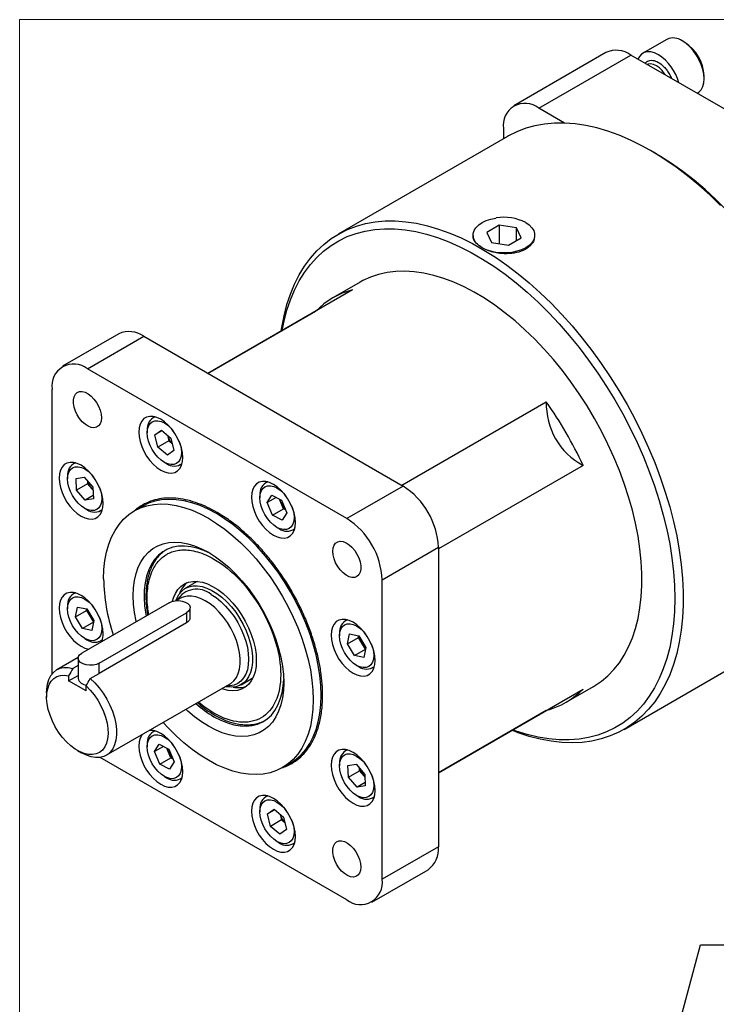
# Model space of a CAD drawing. Header units: millimetres. Extents: x 0 to 559, y 0 to 432.
# Tile 3 of 32: x 0 to 90, y 305 to 432. Entities that reach past the tile are written whole.
import ezdxf

# ---------------------------------------------------------------- set-up
doc = ezdxf.new("R2010")
doc.units = ezdxf.units.MM
doc.header["$LTSCALE"] = 2
doc.linetypes.add('SLD-Solid', pattern=[0])
doc.layers.add('SLD-0', color=7, linetype='SLD-Solid', lineweight=25)
doc.styles.add('SLDTEXTSTYLE0', font='GOTHIC.TTF', dxfattribs={"width": 0.913})
doc.dimstyles.new('SLDDIMSTYLE5', dxfattribs={"dimtxt": 6.35, "dimasz": 7.62, "dimexe": 0, "dimexo": 0.0625, "dimgap": 1.5875, "dimtad": 0, "dimtih": 1, "dimtoh": 1, "dimdec": 1, "dimrnd": 1e-09, "dimzin": 12, "dimdsep": 46, "dimtxsty": 'SLDTEXTSTYLE0', "dimsah": 1, "dimcen": 0, "dimadec": 0, "dimazin": 3, "dimtfac": 1, "dimtdec": 1, "dimtofl": 0, "dimtmove": 0, "dimatfit": 3, "dimfxl": 0, "dimfrac": 2, "dimtolj": 1, "dimtzin": 12, "dimarcsym": 0})

# ---------------------------------------------------------------- blocks, each defined once
blk = doc.blocks.new('Block2')
at = {"color": 7, "linetype": 'SLD-Solid', "lineweight": 18}
for p in [(558.8, 431.81), (0, 0.01)]:
    blk.add_line(p, (0, 431.81), dxfattribs=at)
blk = doc.blocks.new('_D_13')
at = {"layer": 'SLD-0'}
for p, q in [((106.58, 322.05), (104.64, 322.05)), ((104.64, 322.05), (104.64, 311.97)), ((123, 322.05), (124.94, 322.05)), ((124.94, 322.05), (124.94, 311.97)), ((78.23, 278.27), (87.5, 312.9)), ((87.5, 312.9), (98.62, 312.9)), ((104.64, 311.97), (106.58, 311.97)), ((124.94, 311.97), (123, 311.97))]:
    blk.add_line(p, q, dxfattribs=at)
blk.add_solid([(78.23, 278.27), (81.67, 285.24), (78.73, 286.03)], dxfattribs=at)
at = {"layer": 'SLD-0', "char_height": 6.35, "attachment_point": 1, "style": 'SLDTEXTSTYLE0'}
for s, insert in [('%%c', (101.79, 331.45)), ('66.7', (111.37, 331.45)), ('2.62', (106.58, 320.08)), ('B.C.', (106.58, 308.71))]:
    blk.add_mtext(s, dxfattribs=dict(at, insert=insert))

msp = doc.modelspace()

# ---------------------------------------------------------------- linework, layer by layer
for p, q in [((83.1755, 429.2713), (80.1042, 427.4983)), ((85.5014, 428.8775), (85.1602, 429.0745)), ((75.3388, 427.5816), (63.5028, 420.7488)), ((66.7157, 420.4307), (78.5516, 427.2634)), ((111.8863, 408.0197), (78.5516, 427.2634)), ((87.966, 424.2141), (87.966, 424.6081)), ((87.0627, 422.3501), (87.1439, 422.397)), ((70.0313, 418.5166), (66.7157, 420.4307)), ((62.1716, 417.8066), (62.1716, 416.4935)), ((62.712, 416.8054), (40.9367, 404.2348)), ((81.624, 414.6729), (81.0853, 414.984)), ((61.651, 405.3872), (60.0333, 404.4533)), ((63.8607, 405.0453), (61.651, 405.3872)), ((61.651, 405.3872), (61.651, 403.019)), ((64.4528, 403.7697), (63.8607, 405.0453)), ((63.8607, 403.4279), (63.8607, 405.0453)), ((58.281, 404.0833), (58.2828, 403.9978)), ((60.0333, 404.4533), (60.6254, 403.1777)), ((62.8352, 402.8358), (64.4528, 403.7697)), ((66.2033, 403.9935), (66.2052, 404.0833)), ((60.6254, 403.1777), (62.8352, 402.8358)), ((43.7694, 398.0834), (40.2382, 396.0448)), ((42.7799, 397.0823), (24.1955, 386.3538)), ((24.1962, 386.3533), (38.0666, 394.3605)), ((12.728, 391.4372), (5.4972, 387.2629)), ((8.71, 386.9447), (15.9409, 391.119)), ((15.9409, 391.119), (32.6082, 381.4972)), ((42.0447, 367.701), (8.71, 386.9447)), ((4.166, 347.7374), (4.166, 384.3207)), ((49.1069, 371.9727), (67.6914, 382.7013)), ((32.6082, 381.4972), (49.2756, 371.8753)), ((17.3573, 380.7774), (17.1315, 380.6471)), ((16.4065, 379.0446), (16.4065, 378.718)), ((17.3727, 378.4644), (18.2138, 379.0526)), ((18.287, 378.9922), (17.3727, 378.4644)), ((17.7575, 376.8644), (17.3727, 378.4644)), ((18.2138, 379.0526), (19.4395, 378.0408)), ((18.9974, 378.4058), (19.1717, 377.6808)), ((19.1717, 377.6808), (17.7575, 376.8644)), ((19.6138, 377.3158), (19.1717, 377.6808)), ((19.4395, 378.0408), (19.8242, 376.4408)), ((18.9832, 375.8526), (17.7575, 376.8644)), ((19.8242, 376.4408), (18.9832, 375.8526)), ((7.1206, 374.866), (6.8947, 374.7356)), ((18.5981, 374.9215), (18.8809, 374.7582)), ((20.6312, 374.5847), (20.8571, 374.7151)), ((72.4047, 374.5375), (53.8196, 363.8085)), ((6.1697, 373.1331), (6.1697, 372.8065)), ((7.2459, 372.8454), (8.2989, 373.0233)), ((7.3087, 371.3632), (7.2459, 372.8454)), ((8.7229, 372.1796), (7.3087, 371.3632)), ((8.2989, 373.0233), (9.4147, 371.719)), ((8.7074, 372.5458), (8.7229, 372.1796)), ((8.7229, 372.1796), (9.2808, 371.5275)), ((31.8343, 372.4201), (31.6085, 372.2897)), ((8.4245, 370.0589), (7.3087, 371.3632)), ((9.2808, 371.5275), (9.4302, 371.3528)), ((9.4147, 371.719), (9.4775, 370.2368)), ((49.2756, 371.8753), (42.0447, 367.701)), ((9.4597, 370.6565), (8.4245, 370.0589)), ((9.4775, 370.2368), (8.4245, 370.0589)), ((30.8835, 370.6872), (30.8835, 370.3606)), ((31.8233, 369.7456), (32.395, 370.704)), ((32.968, 370.4064), (31.8233, 369.7456)), ((32.5038, 368.1368), (31.8233, 369.7456)), ((32.395, 370.704), (33.6472, 370.0537)), ((33.5778, 369.7576), (33.3977, 370.1832)), ((33.918, 368.9532), (33.5778, 369.7576)), ((33.6472, 370.0537), (34.3276, 368.4449)), ((8.3614, 369.01), (8.6441, 368.8467)), ((10.3944, 368.6732), (10.6203, 368.8036)), ((15.7633, 369.2752), (14.7396, 368.6842)), ((15.8149, 369.3046), (15.7633, 369.2752)), ((32.5038, 368.1368), (33.918, 368.9532)), ((34.3276, 368.4449), (33.7559, 367.4864)), ((34.1674, 368.8236), (33.918, 368.9532)), ((33.7559, 367.4864), (32.5038, 368.1368)), ((33.0751, 366.5641), (33.3579, 366.4008)), ((35.1082, 366.2273), (35.334, 366.3577)), ((18.8276, 363.6877), (18.7551, 363.6394)), ((46.5887, 359.8306), (53.8196, 364.0048)), ((53.8196, 364.0048), (53.8196, 344.758)), ((22.8301, 359.6141), (21.302, 358.732)), ((46.5887, 321.3369), (46.5887, 359.8306)), ((7.1206, 358.1485), (6.8947, 358.0181)), ((19.203, 356.8862), (7.9777, 350.4059)), ((20.6899, 357.4549), (20.1612, 357.1497)), ((6.1697, 356.4156), (6.1697, 356.089)), ((7.1685, 355.0682), (7.4319, 356.3315)), ((7.1685, 355.0682), (8.5827, 355.8846)), ((7.4319, 356.3315), (8.6251, 356.087)), ((8.5827, 355.8846), (8.6249, 356.087)), ((8.5827, 355.8846), (9.0476, 355.1306)), ((8.6251, 356.087), (9.5549, 354.5791)), ((10.2228, 349.1099), (21.4481, 355.5901)), ((21.4481, 355.5901), (21.4481, 354.2848)), ((21.9131, 355.016), (21.9131, 356.2382)), ((8.0983, 353.5602), (7.1685, 355.0682)), ((9.5125, 354.3767), (8.0983, 353.5602)), ((9.0476, 355.1306), (9.5125, 354.3767)), ((9.5549, 354.5791), (9.2915, 353.3157)), ((9.5125, 354.3767), (9.5127, 354.3766)), ((21.4481, 354.2848), (10.2228, 347.8045)), ((42.0711, 354.6894), (41.8453, 354.559)), ((9.2915, 353.3157), (8.0983, 353.5602)), ((77.6748, 340.5956), (99.4501, 353.1663)), ((8.3614, 352.2925), (8.6441, 352.1292)), ((10.3944, 351.9557), (10.6203, 352.0861)), ((41.1202, 352.9566), (41.1202, 352.63)), ((42.119, 351.6091), (42.3825, 352.8725)), ((42.119, 351.6091), (43.5332, 352.4256)), ((42.3825, 352.8725), (43.5757, 352.628)), ((43.5332, 352.4256), (43.5755, 352.628)), ((43.9981, 351.6716), (43.5332, 352.4256)), ((43.5757, 352.628), (44.5055, 351.12)), ((43.0488, 350.1012), (42.119, 351.6091)), ((43.0488, 350.1012), (44.4631, 350.9176)), ((44.4631, 350.9176), (43.9981, 351.6716)), ((44.5055, 351.12), (44.2421, 349.8567)), ((44.4631, 350.9176), (44.4633, 350.9176)), ((7.5213, 349.8528), (4.785, 348.2732)), ((7.5127, 349.7579), (7.5127, 347.1654)), ((44.2421, 349.8567), (43.0488, 350.1012)), ((7.5127, 348.8322), (6.8372, 348.4422)), ((10.2228, 347.8045), (10.2228, 349.1099)), ((43.3119, 348.8335), (43.5947, 348.6702)), ((45.345, 348.4967), (45.5708, 348.6271)), ((6.2984, 346.844), (7.5127, 347.545)), ((6.2984, 347.4856), (6.2984, 346.844)), ((8.5435, 345.5479), (6.2984, 346.844)), ((9.0823, 347.1462), (10.2228, 347.8045)), ((28.4514, 346.3475), (29.9795, 347.2296)), ((8.5435, 345.5479), (8.5435, 346.1895)), ((11.1345, 337.2744), (27.0394, 346.4561)), ((53.8196, 335.0417), (72.4047, 345.7707)), ((70.2331, 344.0864), (73.7644, 346.1249)), ((3.4696, 345.3659), (3.4696, 344.7438)), ((53.8196, 344.758), (53.8196, 325.5112)), ((67.6914, 343.0488), (53.8196, 335.0408)), ((17.3573, 340.4178), (17.1315, 340.2874)), ((7.4203, 337.9003), (7.959, 337.5892)), ((16.4065, 338.685), (16.4065, 338.3584)), ((17.3463, 337.7433), (17.918, 338.7018)), ((18.491, 338.4042), (17.3463, 337.7433)), ((17.918, 338.7018), (19.1702, 338.0514)), ((19.1008, 337.7553), (18.9207, 338.181)), ((19.1702, 338.0514), (19.8506, 336.4426)), ((42.0711, 337.9719), (41.8453, 337.8415)), ((42.0447, 318.7128), (10.3571, 337.0057)), ((18.0268, 336.1345), (17.3463, 337.7433)), ((18.0268, 336.1345), (19.441, 336.9509)), ((19.441, 336.9509), (19.1008, 337.7553)), ((19.441, 336.9509), (19.6904, 336.8214)), ((19.2789, 335.4842), (18.0268, 336.1345)), ((19.8506, 336.4426), (19.2789, 335.4842)), ((33.788, 335.6877), (34.8118, 336.2787)), ((41.1202, 336.2391), (41.1202, 335.9125)), ((42.1965, 335.9514), (43.2495, 336.1293)), ((42.2593, 334.4692), (42.1965, 335.9514)), ((43.2495, 336.1293), (44.3653, 334.825)), ((43.6735, 335.2856), (43.658, 335.6518)), ((18.5981, 334.5619), (18.8809, 334.3986)), ((20.6312, 334.2251), (20.8571, 334.3555)), ((42.2593, 334.4692), (43.6735, 335.2856)), ((43.3751, 333.1649), (42.2593, 334.4692)), ((43.6735, 335.2856), (44.2314, 334.6335)), ((44.2314, 334.6335), (44.3808, 334.4588)), ((44.3653, 334.825), (44.4281, 333.3428)), ((44.4103, 333.7625), (43.3751, 333.1649)), ((44.4281, 333.3428), (43.3751, 333.1649)), ((31.8343, 332.0604), (31.6085, 331.93)), ((43.3119, 332.116), (43.5947, 331.9527)), ((45.345, 331.7792), (45.5708, 331.9096)), ((30.8835, 330.3276), (30.8835, 330.001)), ((31.8497, 329.7474), (32.6907, 330.3356)), ((31.8497, 329.7474), (32.764, 330.2752)), ((32.6907, 330.3356), (33.9165, 329.3238)), ((32.2345, 328.1474), (31.8497, 329.7474)), ((33.4744, 329.6888), (33.6487, 328.9638)), ((33.9165, 329.3238), (34.3012, 327.7238)), ((33.6487, 328.9638), (32.2345, 328.1474)), ((33.4602, 327.1356), (32.2345, 328.1474)), ((34.3012, 327.7238), (33.4602, 327.1356)), ((34.0908, 328.5988), (33.6487, 328.9638)), ((33.0751, 326.2045), (33.3579, 326.0412)), ((35.1082, 325.8677), (35.334, 325.9981)), ((53.8196, 325.5112), (46.5887, 321.3369)), ((45.2576, 318.3947), (52.4884, 322.569))]:
    msp.add_line(p, q)
at = {"flags": 128}
for points in [[(87.1439, 422.397), (87.3095, 422.5101), (87.5901, 422.8108), (87.7968, 423.2034), (87.9234, 423.676), (87.966, 424.2141), (87.9234, 424.8014), (87.7968, 425.4202), (87.5901, 426.0515), (87.3095, 426.6762), (86.9636, 427.2753), (86.5629, 427.8306), (86.1195, 428.3253), (85.647, 428.7443), (85.1597, 429.0748)], [(82.0885, 427.3018), (81.6011, 427.5339), (81.1286, 427.6605), (80.6853, 427.6777), (80.2846, 427.585), (79.9387, 427.3853), (79.6581, 427.0845), (79.4682, 426.7343)], [(82.9915, 424.7004), (82.9008, 424.8423), (82.5773, 425.2638), (82.2167, 425.6177), (81.837, 425.8863), (81.4573, 426.0561), (81.0967, 426.1186), (80.7732, 426.0706), (80.6825, 426.0333)], [(90.0818, 407.9325), (88.6886, 409.2797), (87.271, 410.5491), (85.8336, 411.7366), (84.381, 412.8385), (82.9178, 413.8511), (81.4487, 414.7712), (79.9785, 415.5959), (78.5118, 416.3226), (77.0533, 416.9489), (75.6077, 417.4728), (74.1796, 417.8927), (72.7737, 418.2071), (71.3943, 418.4151), (70.046, 418.5161), (68.7331, 418.5096), (67.4597, 418.3957), (66.2299, 418.1748), (65.0477, 417.8476), (63.9168, 417.4152), (62.841, 416.8788), (62.712, 416.8054)], [(90.8501, 407.3451), (89.4816, 408.6989), (88.0875, 409.9765), (86.6723, 411.1735), (85.2405, 412.2861), (83.797, 413.3107), (82.3464, 414.2439), (81.624, 414.6729)], [(59.4412, 402.494), (58.9972, 402.7995), (58.6519, 403.1449), (58.4156, 403.5196), (58.2957, 403.9124), (58.2958, 404.3111), (58.4159, 404.7039), (58.6522, 405.0786), (58.9977, 405.4239), (59.4419, 405.7293), (59.9711, 405.9856), (60.5695, 406.1849), (61.2187, 406.3212)], [(33.6277, 391.7989), (33.6996, 392.2675), (33.989, 393.7651), (34.3595, 395.1944), (34.8099, 396.5507), (35.3388, 397.8298), (35.9444, 399.0273), (36.6249, 400.1397), (37.3781, 401.1632), (38.2015, 402.0947), (39.0925, 402.9311), (40.0482, 403.6697), (41.0656, 404.3082), (42.1415, 404.8445), (43.2723, 405.277), (44.4545, 405.6042), (45.6843, 405.8251), (46.9577, 405.9389), (48.2707, 405.9454), (49.619, 405.8445), (50.9983, 405.6365), (52.4043, 405.322), (53.8323, 404.9022), (55.2779, 404.3783), (56.7364, 403.752), (58.2031, 403.0253), (59.6734, 402.2006), (61.1425, 401.2804), (62.6056, 400.2678), (64.0583, 399.166), (65.4957, 397.9785), (66.9132, 396.7091), (68.3064, 395.3618), (69.6708, 393.9411), (71.002, 392.4514), (72.2957, 390.8976), (73.5478, 389.2845), (74.7542, 387.6174), (75.9112, 385.9016), (77.015, 384.1426), (78.0621, 382.346), (79.0491, 380.5176), (79.9728, 378.6633), (80.8303, 376.7889), (81.6189, 374.9005), (82.336, 373.0042), (82.9793, 371.106), (83.5468, 369.212), (84.0367, 367.3282), (84.4473, 365.4608), (84.7774, 363.6156), (85.0259, 361.7986), (85.192, 360.0156), (85.2752, 358.2723), (85.2752, 356.5744), (85.192, 354.9271), (85.0259, 353.3359), (84.7774, 351.8058), (84.4473, 350.3418), (84.0367, 348.9484), (83.5468, 347.6302), (82.9793, 346.3914), (82.336, 345.236), (81.6189, 344.1676), (80.8303, 343.1897), (79.9728, 342.3055), (79.0491, 341.5177), (78.0621, 340.8288), (77.015, 340.2412), (75.9112, 339.7566), (74.7542, 339.3766), (73.5478, 339.1024), (72.2957, 338.935), (71.002, 338.8748), (69.6708, 338.922), (68.3064, 339.0766), (66.9132, 339.3379), (65.4957, 339.7052), (64.0583, 340.1773), (63.2505, 340.4852)], [(33.7463, 391.8673), (33.987, 393.0634), (34.3564, 394.4729), (34.8054, 395.8094), (35.3326, 397.0687), (35.9362, 398.2464), (36.6142, 399.339), (37.3645, 400.3426), (38.1847, 401.2542), (39.0719, 402.0707), (40.0234, 402.7895), (41.0361, 403.4081), (42.1066, 403.9247), (43.2314, 404.3374), (44.4069, 404.6451), (45.6292, 404.8465), (46.8944, 404.9412), (48.1983, 404.9288), (49.5367, 404.8093), (50.9052, 404.5831), (52.2993, 404.251), (53.7146, 403.8141), (55.1463, 403.2737), (56.5898, 402.6316), (58.0404, 401.89), (59.4934, 401.0512), (60.944, 400.118), (62.3876, 399.0934), (63.8193, 397.9807), (65.2345, 396.7837), (66.6286, 395.5062), (67.9971, 394.1523), (69.3355, 392.7266), (70.6394, 391.2335), (71.9046, 389.6781), (73.127, 388.0653), (74.3025, 386.4005), (75.4273, 384.689), (76.4978, 382.9365), (77.5104, 381.1487), (78.4619, 379.3314), (79.3492, 377.4905), (80.1693, 375.632), (80.9196, 373.762), (81.5977, 371.8866), (82.2013, 370.0119), (82.7284, 368.144), (83.1774, 366.2891), (83.5468, 364.4531), (83.8354, 362.6421), (84.0422, 360.862), (84.1665, 359.1185), (84.208, 357.4173), (84.1665, 355.7641), (84.0422, 354.1642), (83.8354, 352.6228), (83.5468, 351.1449), (83.1774, 349.7354), (82.7284, 348.3989), (82.2013, 347.1396), (81.5977, 345.9619), (80.9196, 344.8693), (80.1693, 343.8656), (79.3492, 342.9541), (78.4619, 342.1376), (77.5104, 341.4188), (76.4978, 340.8002), (75.4273, 340.2836), (74.3025, 339.8709), (73.127, 339.5632), (71.9046, 339.3617), (70.6394, 339.2671), (69.3355, 339.2795), (67.9971, 339.399), (66.6286, 339.6252), (65.2345, 339.9573), (63.8193, 340.3942), (63.3691, 340.5536)], [(65.0449, 405.729), (65.4889, 405.4235), (65.8342, 405.0782), (66.0705, 404.7035), (66.1904, 404.3109), (66.1904, 403.9121), (66.0705, 403.5195), (65.8342, 403.1448), (65.4889, 402.7995), (65.0449, 402.494), (64.5158, 402.2377), (63.9177, 402.0384), (63.2686, 401.902), (62.5884, 401.8328), (61.8977, 401.8328), (61.2175, 401.902), (60.5685, 402.0384), (59.9703, 402.2377), (59.4412, 402.494)], [(73.7644, 346.1249), (73.8818, 346.1938), (74.7777, 346.7949), (75.6118, 347.494), (76.3806, 348.2882), (77.0813, 349.1746), (77.7111, 350.1498), (78.2677, 351.2098), (78.7488, 352.3507), (79.1526, 353.568), (79.4775, 354.857), (79.7223, 356.2128), (79.886, 357.63), (79.968, 359.1032), (79.968, 360.6268), (79.886, 362.1947), (79.7223, 363.801), (79.4775, 365.4394), (79.1526, 367.1035), (78.7488, 368.7871), (78.2677, 370.4834), (77.7111, 372.186), (77.0813, 373.8884), (76.3806, 375.5838), (75.6118, 377.2657), (74.7777, 378.9277), (73.8818, 380.5633), (72.9274, 382.1661), (71.9182, 383.73), (70.8581, 385.249), (69.7512, 386.7171), (68.6019, 388.1286), (67.4145, 389.4782), (66.1936, 390.7605), (64.944, 391.9707), (63.6705, 393.104), (62.378, 394.156), (61.0716, 395.1228), (59.7562, 396.0005), (58.437, 396.7857), (57.1191, 397.4755), (55.8076, 398.0671), (54.5075, 398.5582), (53.2239, 398.947), (51.9618, 399.232), (50.7259, 399.412), (49.5212, 399.4863), (48.3523, 399.4548), (47.2236, 399.3174), (46.1396, 399.0747), (45.1045, 398.7277), (44.1222, 398.2776), (43.7694, 398.0834)], [(10.5136, 380.6579), (10.4714, 380.2341), (10.3468, 379.879), (10.1456, 379.6089), (9.8772, 379.4367), (9.5541, 379.3702), (9.1915, 379.4127), (8.8063, 379.5621), (8.4166, 379.8115), (8.0405, 380.1492), (7.6957, 380.5594), (7.3982, 381.023), (7.162, 381.5181), (6.9981, 382.0218), (6.9142, 382.5104), (6.9142, 382.9612), (6.9981, 383.3529), (7.162, 383.6674), (7.3982, 383.8898), (7.6957, 384.0099), (8.0405, 384.0219), (8.4166, 383.9254), (8.8063, 383.7248), (9.1915, 383.4295), (9.5541, 383.0534), (9.8772, 382.6139), (10.1456, 382.1318), (10.3468, 381.6294), (10.4714, 381.1303), (10.5136, 380.6579)], [(20.9673, 375.5545), (20.9243, 376.1464), (20.7967, 376.77), (20.5884, 377.4063), (20.3056, 378.0359), (19.9569, 378.6397), (19.5531, 379.1994), (19.1062, 379.698), (18.63, 380.1203), (18.1389, 380.4534), (17.6477, 380.6873), (17.1715, 380.8149), (16.7247, 380.8323), (16.3208, 380.7389), (15.9722, 380.5375), (15.6894, 380.2344), (15.481, 379.8387), (15.3534, 379.3624), (15.3104, 378.8201), (15.3534, 378.2281), (15.481, 377.6045), (15.6894, 376.9682), (15.9722, 376.3386), (16.3208, 375.7348), (16.7247, 375.1751), (17.1715, 374.6765), (17.6477, 374.2543), (18.1389, 373.9211), (18.63, 373.6872), (19.1062, 373.5596), (19.5531, 373.5423), (19.9569, 373.6357), (20.3056, 373.837), (20.5884, 374.1401), (20.7967, 374.5358), (20.9243, 375.0121), (20.9673, 375.5545)], [(18.5985, 374.9213), (18.1708, 375.2168), (17.7596, 375.5983), (17.3807, 376.051), (17.0485, 376.5575), (16.7759, 377.0985), (16.5733, 377.653), (16.4486, 378.1999), (16.4065, 378.718), (16.4486, 379.1875), (16.5733, 379.5904), (16.7759, 379.9111), (17.0485, 380.1373), (17.3807, 380.2603), (17.7596, 380.2755), (18.1708, 380.1821), (18.5985, 379.9839), (19.0261, 379.6884), (19.4373, 379.3069), (19.7493, 378.9426)], [(20.4643, 377.7041), (20.6237, 377.2522), (20.7484, 376.7053), (20.7905, 376.1872), (20.7484, 375.7177), (20.6237, 375.3148), (20.4211, 374.9941), (20.1485, 374.7679), (19.8163, 374.6449), (19.4373, 374.6297), (19.0261, 374.7231), (18.5985, 374.9213)], [(10.7305, 369.643), (10.6875, 370.2349), (10.5599, 370.8585), (10.3516, 371.4948), (10.0688, 372.1244), (9.7202, 372.7283), (9.3163, 373.288), (8.8695, 373.7865), (8.3932, 374.2088), (7.9021, 374.5419), (7.4109, 374.7759), (6.9347, 374.9034), (6.4879, 374.9208), (6.084, 374.8274), (5.7354, 374.626), (5.4526, 374.3229), (5.2442, 373.9272), (5.1166, 373.451), (5.0737, 372.9086), (5.1166, 372.3166), (5.2442, 371.693), (5.4526, 371.0568), (5.7354, 370.4271), (6.084, 369.8233), (6.4879, 369.2636), (6.9347, 368.765), (7.4109, 368.3428), (7.9021, 368.0096), (8.3932, 367.7757), (8.8695, 367.6481), (9.3163, 367.6308), (9.7202, 367.7242), (10.0688, 367.9255), (10.3516, 368.2286), (10.5599, 368.6243), (10.6875, 369.1006), (10.7305, 369.643)], [(8.3617, 369.0098), (7.9341, 369.3053), (7.5229, 369.6868), (7.1439, 370.1395), (6.8117, 370.646), (6.5391, 371.187), (6.3365, 371.7415), (6.2118, 372.2884), (6.1697, 372.8065), (6.2118, 373.2761), (6.3365, 373.6789), (6.5391, 373.9996), (6.8117, 374.2258), (7.1439, 374.3488), (7.5229, 374.364), (7.9341, 374.2706), (8.3617, 374.0724), (8.7894, 373.7769), (9.2006, 373.3954), (9.5125, 373.0311)], [(35.4443, 367.1971), (35.4013, 367.789), (35.2737, 368.4126), (35.0654, 369.0489), (34.7826, 369.6785), (34.4339, 370.2824), (34.0301, 370.8421), (33.5832, 371.3406), (33.107, 371.7629), (32.6159, 372.096), (32.1247, 372.33), (31.6485, 372.4575), (31.2017, 372.4749), (30.7978, 372.3815), (30.4492, 372.1801), (30.1664, 371.877), (29.958, 371.4813), (29.8304, 371.0051), (29.7874, 370.4627), (29.8304, 369.8707), (29.958, 369.2471), (30.1664, 368.6109), (30.4492, 367.9812), (30.7978, 367.3774), (31.2017, 366.8177), (31.6485, 366.3191), (32.1247, 365.8969), (32.6159, 365.5637), (33.107, 365.3298), (33.5832, 365.2022), (34.0301, 365.1849), (34.4339, 365.2783), (34.7826, 365.4796), (35.0654, 365.7827), (35.2737, 366.1784), (35.4013, 366.6547), (35.4443, 367.1971)], [(10.2275, 371.7926), (10.3869, 371.3407), (10.5116, 370.7938), (10.5537, 370.2757), (10.5116, 369.8062), (10.3869, 369.4033), (10.1843, 369.0826), (9.9117, 368.8564), (9.5795, 368.7334), (9.2006, 368.7183), (8.7894, 368.8116), (8.3617, 369.0098)], [(9.4295, 371.3692), (9.4112, 371.3871), (9.2808, 371.5275)], [(30.8835, 370.3606), (30.9256, 370.8302), (31.0503, 371.233), (31.2529, 371.5537), (31.5255, 371.7799), (31.8577, 371.9029), (32.2366, 371.9181), (32.6478, 371.8247), (33.0755, 371.6265), (33.5031, 371.331), (33.9143, 370.9495), (34.2263, 370.5852)], [(10.7934, 359.9622), (10.835, 361.1587), (10.9593, 362.2998), (11.1656, 363.3786), (11.4527, 364.3884), (11.8188, 365.323), (12.2616, 366.1765), (12.7784, 366.9438), (13.366, 367.6201), (14.0209, 368.2013), (14.7388, 368.6837), (15.5155, 369.0644), (16.3461, 369.3411), (17.2256, 369.5119), (18.1484, 369.576), (19.1089, 369.5328), (20.1012, 369.3827), (21.1192, 369.1266), (22.1566, 368.766), (23.2069, 368.3032), (24.2638, 367.741), (25.3207, 367.083), (26.371, 366.333), (27.4084, 365.4959), (28.4264, 364.5767), (29.4187, 363.5811), (30.3792, 362.5153), (31.3021, 361.3857), (32.1815, 360.1995), (33.0121, 358.9638), (33.7888, 357.6864), (34.5068, 356.375), (35.1616, 355.0378), (35.7492, 353.6831), (36.266, 352.3191), (36.7088, 350.9543), (37.0749, 349.597), (37.362, 348.2558), (37.5684, 346.9387), (37.6927, 345.6541), (37.7342, 344.4096), (37.6927, 343.2132), (37.5684, 342.072), (37.362, 340.9932), (37.0749, 339.9834), (36.7088, 339.0489), (36.266, 338.1953), (35.7492, 337.428), (35.1616, 336.7517), (34.5068, 336.1706), (33.7888, 335.6881), (33.0121, 335.3074), (32.1815, 335.0308), (31.3021, 334.8599), (30.3792, 334.7959), (29.4187, 334.839), (28.4264, 334.9891), (27.4084, 335.2453), (26.371, 335.6059), (25.3207, 336.0687), (24.2638, 336.6308), (23.2069, 337.2889), (22.1566, 338.0388), (21.1192, 338.876), (20.1012, 339.7952), (19.1089, 340.7907), (18.4576, 341.5019)], [(25.2876, 368.332), (24.2307, 368.8942), (23.1803, 369.357), (22.143, 369.7176), (21.125, 369.9737), (20.1327, 370.1238), (19.1721, 370.167), (18.2493, 370.1029), (17.3699, 369.9321), (16.5392, 369.6554), (15.8149, 369.3046)], [(34.9413, 369.3467), (35.1007, 368.8948), (35.2254, 368.3479), (35.2675, 367.8298), (35.2254, 367.3603), (35.1007, 366.9574), (34.8981, 366.6367), (34.6255, 366.4105), (34.2933, 366.2875), (33.9143, 366.2724), (33.5031, 366.3657), (33.0755, 366.5639), (32.6478, 366.8594), (32.2366, 367.2409), (31.8577, 367.6936), (31.5255, 368.2001), (31.2529, 368.7411), (31.0503, 369.2956), (30.9256, 369.8425), (30.8835, 370.3606), (30.8835, 370.3606)], [(34.8118, 336.2787), (34.8126, 336.2791), (35.5305, 336.7616), (36.1853, 337.3427), (36.773, 338.019), (37.2898, 338.7863), (37.7326, 339.6399), (38.0987, 340.5744), (38.3858, 341.5842), (38.5921, 342.663), (38.7164, 343.8042), (38.7579, 345.0006), (38.7164, 346.245), (38.5921, 347.5297), (38.3858, 348.8468), (38.0987, 350.188), (37.7326, 351.5453), (37.2898, 352.9101), (36.773, 354.2741), (36.1853, 355.6288), (35.5305, 356.966), (34.8126, 358.2774), (34.0359, 359.5548), (33.2053, 360.7905), (32.3258, 361.9767), (31.403, 363.1063), (30.4425, 364.1721), (29.4501, 365.1677), (28.4322, 366.0869), (27.3948, 366.924), (26.3444, 367.674), (25.2876, 368.332)], [(14.9693, 354.4421), (14.9565, 354.5009), (14.7518, 355.6238), (14.6283, 356.7173), (14.5871, 357.7722), (14.6283, 358.7794), (14.7518, 359.7304), (14.9565, 360.617), (15.2405, 361.4316), (15.6015, 362.1674), (16.0365, 362.818), (16.5416, 363.3779), (17.1126, 363.8424), (17.7446, 364.2073), (18.4323, 364.4697), (19.1697, 364.6274), (19.9505, 364.6788), (20.7682, 364.6237), (21.6156, 364.4625), (22.4857, 364.1965), (23.371, 363.8281), (24.2638, 363.3603), (25.1567, 362.7972), (26.0419, 362.1435), (26.912, 361.405), (27.7595, 360.5877), (28.5771, 359.6988), (29.358, 358.7458), (30.0954, 357.7368), (30.783, 356.6804), (31.415, 355.5857), (31.986, 354.462), (32.4912, 353.3189), (32.9261, 352.1661), (33.2871, 351.0135), (33.5712, 349.8709), (33.7758, 348.7481), (33.8993, 347.6545), (33.9406, 346.5997), (33.9406, 346.5997)], [(40.2411, 363.4966), (40.2833, 363.9203), (40.4079, 364.2755), (40.6091, 364.5455), (40.8776, 364.7178), (41.2006, 364.7842), (41.5632, 364.7417), (41.9484, 364.5923), (42.3381, 364.3429), (42.7142, 364.0052), (43.0591, 363.595), (43.3566, 363.1315), (43.5928, 362.6363), (43.7567, 362.1326), (43.8406, 361.644), (43.8406, 361.1933), (43.7567, 360.8015), (43.5928, 360.4871), (43.3566, 360.2646), (43.0591, 360.1446), (42.7142, 360.1325), (42.3381, 360.2291), (41.9484, 360.4296), (41.5632, 360.7249), (41.2006, 361.1011), (40.8776, 361.5405), (40.6091, 362.0227), (40.4079, 362.5251), (40.2833, 363.0241), (40.2411, 363.4966)], [(24.6256, 363.1436), (24.5376, 363.19), (23.6749, 363.5914), (22.8243, 363.8902), (21.9938, 364.0834), (21.1911, 364.1694), (20.4237, 364.1473), (19.6987, 364.0174), (19.0229, 363.7808), (18.4027, 363.4397), (17.8438, 362.9974), (17.3515, 362.4579), (16.9303, 361.8264), (16.5842, 361.1086), (16.3163, 360.3114), (16.1293, 359.4421), (16.0248, 358.5089), (16.0039, 357.5204), (16.0667, 356.4859), (16.2126, 355.4152), (16.2542, 355.1839)], [(19.6628, 357.0709), (19.78, 357.4977), (20.0223, 358.08), (20.3396, 358.5792), (20.7271, 358.9876), (21.1789, 359.2991), (21.6882, 359.509), (22.2473, 359.614), (22.8477, 359.6126), (23.4802, 359.5049), (24.1354, 359.2923), (24.8032, 358.9783), (25.4735, 358.5674), (26.1363, 358.0661), (26.7813, 357.4817), (27.399, 356.8233), (27.9798, 356.1007), (28.515, 355.3251), (28.9965, 354.508), (29.417, 353.6619), (29.77, 352.7996), (30.0503, 351.9342), (30.2537, 351.0788), (30.3769, 350.2463), (30.4182, 349.4495)], [(10.7305, 352.9255), (10.6875, 353.5174), (10.5599, 354.141), (10.3516, 354.7773), (10.0688, 355.4069), (9.7202, 356.0108), (9.3163, 356.5705), (8.8695, 357.069), (8.3932, 357.4913), (7.9021, 357.8244), (7.4109, 358.0584), (6.9347, 358.1859), (6.4879, 358.2033), (6.084, 358.1099), (5.7354, 357.9085), (5.4526, 357.6054), (5.2442, 357.2097), (5.1166, 356.7335), (5.0737, 356.1911), (5.1166, 355.5991), (5.2442, 354.9755), (5.4526, 354.3393), (5.7354, 353.7096), (6.084, 353.1058), (6.4879, 352.5461), (6.9347, 352.0475), (7.4109, 351.6253), (7.9021, 351.2921), (8.3932, 351.0582), (8.8695, 350.9306), (8.883, 350.9286)], [(20.0763, 357.1432), (20.1904, 357.436), (20.4715, 357.9478), (20.8249, 358.3707), (21.2449, 358.6979), (21.7245, 358.924), (22.2558, 359.0453), (22.8302, 359.0598), (23.4382, 358.9671), (24.0698, 358.769), (24.7147, 358.4686), (25.3622, 358.0708), (26.0017, 357.5822), (26.6228, 357.0108), (27.2152, 356.366), (27.7692, 355.6583), (28.2757, 354.8995), (28.7264, 354.1019), (29.1139, 353.2786), (29.4318, 352.4433), (29.675, 351.6095), (29.8393, 350.7909), (29.9221, 350.0011), (29.9221, 349.253), (29.8393, 348.5589), (29.675, 347.9301), (29.4318, 347.377), (29.1139, 346.9087), (28.7264, 346.5328), (28.2757, 346.2556), (27.7692, 346.0815), (27.2152, 346.0136), (26.6228, 346.0527), (26.4082, 346.0917)], [(6.1697, 356.089), (6.2118, 356.5586), (6.3365, 356.9614), (6.5391, 357.2821), (6.8117, 357.5083), (7.1439, 357.6313), (7.5229, 357.6465), (7.9341, 357.5531), (8.3617, 357.3549), (8.7894, 357.0594), (9.2006, 356.6779), (9.5125, 356.3136)], [(19.203, 356.8862), (19.5647, 357.0425), (19.9881, 357.1337), (20.4388, 357.1523), (20.8803, 357.0968), (21.2769, 356.9718), (21.5964, 356.7874), (21.813, 356.5584), (21.909, 356.3035), (21.8768, 356.0434), (21.7189, 355.799), (21.4481, 355.5901)], [(27.0394, 346.4561), (27.1462, 346.522), (27.533, 346.8477), (27.8514, 347.2686), (28.0955, 347.7767), (28.2609, 348.3627), (28.3443, 349.0156), (28.3443, 349.7233), (28.2609, 350.4725), (28.0955, 351.2494), (27.8514, 352.0395), (27.533, 352.8279), (27.1462, 353.6002), (26.6983, 354.3418), (26.1977, 355.0389), (25.6535, 355.6786), (25.0761, 356.2489), (24.4761, 356.7393), (23.8647, 357.1405), (23.2533, 357.4452), (22.6532, 357.6476), (22.0758, 357.744), (21.5317, 357.7325), (21.031, 357.6134), (20.6899, 357.4549)], [(24.6267, 357.9449), (25.2539, 357.5353), (25.8705, 357.0378), (26.4657, 356.4608), (27.0295, 355.8143), (27.5522, 355.1092), (28.0248, 354.3578), (28.4393, 353.5727), (28.7886, 352.7675), (29.0666, 351.956), (29.2687, 351.1519), (29.3913, 350.3692), (29.4324, 349.6211), (29.3913, 348.9205), (29.2687, 348.2793), (29.0666, 347.7086), (28.7886, 347.218), (28.4393, 346.8161), (28.0248, 346.5096), (27.5522, 346.3038), (27.0295, 346.2022), (26.5901, 346.1967)], [(10.2275, 355.0751), (10.3869, 354.6232), (10.5116, 354.0763), (10.5537, 353.5582), (10.5116, 353.0887), (10.3869, 352.6858), (10.1843, 352.3651), (9.9117, 352.1389), (9.5795, 352.0159), (9.2006, 352.0008), (8.7894, 352.0941), (8.3617, 352.2923), (7.9341, 352.5878), (7.5229, 352.9693), (7.1439, 353.422), (6.8117, 353.9285), (6.5391, 354.4695), (6.3365, 355.024), (6.2118, 355.5709), (6.1697, 356.089), (6.1697, 356.089)], [(45.6811, 349.4664), (45.6381, 350.0584), (45.5105, 350.682), (45.3021, 351.3183), (45.0193, 351.9479), (44.6707, 352.5517), (44.2669, 353.1114), (43.82, 353.61), (43.3438, 354.0323), (42.8526, 354.3654), (42.3615, 354.5993), (41.8853, 354.7269), (41.4384, 354.7442), (41.0346, 354.6508), (40.6859, 354.4495), (40.4032, 354.1464), (40.1948, 353.7507), (40.0672, 353.2744), (40.0242, 352.7321), (40.0672, 352.1401), (40.1948, 351.5165), (40.4032, 350.8802), (40.6859, 350.2506), (41.0346, 349.6468), (41.4384, 349.0871), (41.8853, 348.5885), (42.3615, 348.1662), (42.8526, 347.8331), (43.3438, 347.5992), (43.82, 347.4716), (44.2669, 347.4543), (44.6707, 347.5477), (45.0193, 347.749), (45.3021, 348.0521), (45.5105, 348.4478), (45.6381, 348.9241), (45.6811, 349.4664)], [(43.3123, 348.8333), (42.8846, 349.1288), (42.4734, 349.5103), (42.0944, 349.9629), (41.7623, 350.4695), (41.4897, 351.0105), (41.2871, 351.565), (41.1624, 352.1119), (41.1202, 352.63), (41.1624, 353.0995), (41.2871, 353.5024), (41.4897, 353.8231), (41.7623, 354.0493), (42.0944, 354.1723), (42.4734, 354.1874), (42.8846, 354.0941), (43.3123, 353.8959), (43.7399, 353.6004), (44.1511, 353.2189), (44.4631, 352.8546)], [(45.1781, 351.616), (45.3374, 351.1642), (45.4622, 350.6173), (45.5043, 350.0992), (45.4622, 349.6296), (45.3374, 349.2268), (45.1349, 348.9061), (44.8623, 348.6799), (44.5301, 348.5569), (44.1511, 348.5417), (43.7399, 348.6351), (43.3123, 348.8333)], [(10.2228, 349.1099), (9.861, 348.9536), (9.4377, 348.8624), (8.987, 348.8438), (8.5455, 348.8993), (8.1489, 349.0243), (7.8294, 349.2087), (7.6128, 349.4377), (7.5168, 349.6925), (7.549, 349.9527), (7.7069, 350.1971), (7.9777, 350.4059)], [(30.4182, 349.4495), (30.3769, 348.7003), (30.2537, 348.0102), (30.0503, 347.3895), (29.77, 346.8478), (29.417, 346.3931), (28.9965, 346.0325), (28.515, 345.7713), (27.9798, 345.6135), (27.399, 345.5616), (26.7813, 345.6163), (26.1363, 345.7767), (25.9647, 345.8357)], [(3.4696, 345.3659), (3.484, 345.772), (3.5755, 346.424), (3.7498, 347.0071), (4.0037, 347.5102), (4.3323, 347.9238), (4.7295, 348.24), (5.1877, 348.453), (5.6983, 348.5587), (6.2516, 348.5551), (6.8372, 348.4422)], [(8.5435, 346.1895), (9.0839, 345.6418), (9.5888, 345.0261), (10.0473, 344.3556), (10.4497, 343.6446), (10.7873, 342.9084), (11.053, 342.1627), (11.2411, 341.4233), (11.3475, 340.7062), (11.3699, 340.0267), (11.308, 339.3992), (11.1629, 338.8372), (10.9379, 338.3526), (10.6377, 337.956), (10.2687, 337.6557), (9.8389, 337.4581), (9.3574, 337.3675), (8.8344, 337.3859), (8.2813, 337.5127), (7.7098, 337.7454), (7.1321, 338.0789), (6.5606, 338.5061), (6.0074, 339.0179), (5.4845, 339.6033), (5.003, 340.2498), (4.5731, 340.9437), (4.2042, 341.67), (3.904, 342.4133), (3.6789, 343.1576), (3.5339, 343.887), (3.4719, 344.5861), (3.4944, 345.2397), (3.6008, 345.834), (3.7888, 346.3562), (4.0545, 346.7952), (4.3922, 347.1416), (4.7946, 347.3879), (5.2531, 347.529), (5.758, 347.5618), (6.2984, 347.4856)], [(9.0823, 347.1462), (9.6679, 346.5829), (10.2212, 345.9477), (10.7318, 345.2525), (11.19, 344.5105), (11.5872, 343.7356), (11.9158, 342.9426), (12.1697, 342.1464), (12.344, 341.3621), (12.4355, 340.6044), (12.4424, 339.8877), (12.3647, 339.2256), (12.2037, 338.6305), (11.9625, 338.1136), (11.6457, 337.6849), (11.2592, 337.3523), (10.8104, 337.1221), (10.3077, 336.9987), (9.7607, 336.9844), (9.1796, 337.0796), (8.5755, 337.2823), (7.9597, 337.5888), (7.959, 337.5892)], [(24.9709, 342.2363), (25.8366, 341.7849), (26.6942, 341.4344), (27.5358, 341.1881), (28.3533, 341.0484), (29.1393, 341.0164), (29.8864, 341.0925), (30.5876, 341.276), (31.2363, 341.5651), (31.8266, 341.9573), (32.3528, 342.4488), (32.8101, 343.0349), (33.1942, 343.7104), (33.5016, 344.4688), (33.7293, 345.303), (33.8752, 346.2053), (33.9339, 347.0195)], [(33.9406, 346.5997), (33.8993, 345.5924), (33.7758, 344.6415), (33.5712, 343.7549), (33.2871, 342.9402), (32.9261, 342.2045), (32.4912, 341.5538), (31.986, 340.9939), (31.415, 340.5295), (30.783, 340.1645), (30.0954, 339.9021), (29.358, 339.7445), (28.5771, 339.693), (27.7595, 339.7482), (26.912, 339.9094), (26.0419, 340.1754), (25.1567, 340.5438), (24.2638, 341.0116), (23.371, 341.5747), (22.4857, 342.2283), (21.6156, 342.9669), (21.3768, 343.1871)], [(31.4216, 341.685), (31.4708, 341.709), (31.5056, 341.7265)], [(20.9673, 335.1948), (20.9243, 335.7868), (20.7967, 336.4104), (20.5884, 337.0467), (20.3056, 337.6763), (19.9569, 338.2801), (19.5531, 338.8398), (19.1062, 339.3384), (18.63, 339.7607), (18.1389, 340.0938), (17.6477, 340.3277), (17.1715, 340.4553), (16.7247, 340.4726), (16.663, 340.4659)], [(15.7263, 339.9252), (15.6894, 339.8748), (15.481, 339.4791), (15.3534, 339.0028), (15.3104, 338.4605), (15.3534, 337.8685), (15.481, 337.2449), (15.6894, 336.6086), (15.9722, 335.979), (16.3208, 335.3752), (16.7247, 334.8155), (17.1715, 334.3169), (17.6477, 333.8946), (18.1389, 333.5615), (18.63, 333.3276), (19.1062, 333.2), (19.5531, 333.1827), (19.9569, 333.2761), (20.3056, 333.4774), (20.5884, 333.7805), (20.7967, 334.1762), (20.9243, 334.6525), (20.9673, 335.1948), (20.9673, 335.1948)], [(16.4065, 338.3584), (16.4486, 338.8279), (16.5733, 339.2308), (16.7759, 339.5515), (17.0485, 339.7777), (17.3807, 339.9007), (17.7596, 339.9158), (18.1708, 339.8225), (18.5985, 339.6243), (19.0261, 339.3288), (19.4373, 338.9473), (19.7493, 338.583)], [(20.4643, 337.3444), (20.6237, 336.8926), (20.7484, 336.3457), (20.7905, 335.8276), (20.7484, 335.358), (20.6237, 334.9552), (20.4211, 334.6345), (20.1485, 334.4083), (19.8163, 334.2853), (19.4373, 334.2701), (19.0261, 334.3635), (18.5985, 334.5617), (18.1708, 334.8572), (17.7596, 335.2387), (17.3807, 335.6913), (17.0485, 336.1979), (16.7759, 336.7389), (16.5733, 337.2934), (16.4486, 337.8403), (16.4065, 338.3584), (16.4065, 338.3584)], [(45.6811, 332.7489), (45.6381, 333.3409), (45.5105, 333.9645), (45.3021, 334.6008), (45.0193, 335.2304), (44.6707, 335.8342), (44.2669, 336.3939), (43.82, 336.8925), (43.3438, 337.3148), (42.8526, 337.6479), (42.3615, 337.8818), (41.8853, 338.0094), (41.4384, 338.0267), (41.0346, 337.9333), (40.6859, 337.732), (40.4032, 337.4289), (40.1948, 337.0332), (40.0672, 336.5569), (40.0242, 336.0146), (40.0672, 335.4226), (40.1948, 334.799), (40.4032, 334.1627), (40.6859, 333.5331), (41.0346, 332.9293), (41.4384, 332.3696), (41.8853, 331.871), (42.3615, 331.4487), (42.8526, 331.1156), (43.3438, 330.8817), (43.82, 330.7541), (44.2669, 330.7368), (44.6707, 330.8302), (45.0193, 331.0315), (45.3021, 331.3346), (45.5105, 331.7303), (45.6381, 332.2066), (45.6811, 332.7489)], [(43.3123, 332.1158), (42.8846, 332.4113), (42.4734, 332.7928), (42.0944, 333.2454), (41.7623, 333.752), (41.4897, 334.293), (41.2871, 334.8475), (41.1624, 335.3944), (41.1202, 335.9125), (41.1624, 336.382), (41.2871, 336.7849), (41.4897, 337.1056), (41.7623, 337.3318), (42.0944, 337.4548), (42.4734, 337.4699), (42.8846, 337.3766), (43.3123, 337.1784), (43.7399, 336.8829), (44.1511, 336.5014), (44.4631, 336.1371)], [(45.1781, 334.8985), (45.3374, 334.4467), (45.4622, 333.8998), (45.5043, 333.3817), (45.4622, 332.9121), (45.3374, 332.5093), (45.1349, 332.1886), (44.8623, 331.9624), (44.5301, 331.8394), (44.1511, 331.8242), (43.7399, 331.9176), (43.3123, 332.1158)], [(44.3801, 334.4752), (44.3617, 334.4931), (44.2314, 334.6335)], [(35.4443, 326.8374), (35.4013, 327.4294), (35.2737, 328.053), (35.0654, 328.6893), (34.7826, 329.3189), (34.4339, 329.9227), (34.0301, 330.4824), (33.5832, 330.981), (33.107, 331.4033), (32.6159, 331.7364), (32.1247, 331.9703), (31.6485, 332.0979), (31.2017, 332.1153), (30.7978, 332.0218), (30.4492, 331.8205), (30.1664, 331.5174), (29.958, 331.1217), (29.8304, 330.6454), (29.7874, 330.1031), (29.8304, 329.5111), (29.958, 328.8875), (30.1664, 328.2512), (30.4492, 327.6216), (30.7978, 327.0178), (31.2017, 326.4581), (31.6485, 325.9595), (32.1247, 325.5373), (32.6159, 325.2041), (33.107, 324.9702), (33.5832, 324.8426), (34.0301, 324.8253), (34.4339, 324.9187), (34.7826, 325.12), (35.0654, 325.4231), (35.2737, 325.8188), (35.4013, 326.2951), (35.4443, 326.8374)], [(30.8835, 330.001), (30.9256, 330.4705), (31.0503, 330.8734), (31.2529, 331.1941), (31.5255, 331.4203), (31.8577, 331.5433), (32.2366, 331.5585), (32.6478, 331.4651), (33.0755, 331.2669), (33.5031, 330.9714), (33.9143, 330.5899), (34.2263, 330.2256)], [(34.9413, 328.9871), (35.1007, 328.5352), (35.2254, 327.9883), (35.2675, 327.4702), (35.2254, 327.0007), (35.1007, 326.5978), (34.8981, 326.2771), (34.6255, 326.0509), (34.2933, 325.9279), (33.9143, 325.9127), (33.5031, 326.0061), (33.0755, 326.2043), (32.6478, 326.4998), (32.2366, 326.8813), (31.8577, 327.334), (31.5255, 327.8405), (31.2529, 328.3815), (31.0503, 328.936), (30.9256, 329.4829), (30.8835, 330.001), (30.8835, 330.001)], [(43.8511, 322.9156), (43.8089, 322.4919), (43.6843, 322.1367), (43.4831, 321.8667), (43.2147, 321.6944), (42.8916, 321.628), (42.529, 321.6705), (42.1438, 321.8199), (41.7541, 322.0693), (41.378, 322.407), (41.0332, 322.8172), (40.7357, 323.2807), (40.4995, 323.7759), (40.3356, 324.2796), (40.2517, 324.7682), (40.2517, 325.2189), (40.3356, 325.6107), (40.4995, 325.9251), (40.7357, 326.1476), (41.0332, 326.2676), (41.378, 326.2797), (41.7541, 326.1832), (42.1438, 325.9826), (42.529, 325.6873), (42.8916, 325.3111), (43.2147, 324.8717), (43.4831, 324.3895), (43.6843, 323.8871), (43.8089, 323.3881), (43.8511, 322.9156)]]:
    msp.add_lwpolyline(points, dxfattribs=at)
for centre, radius, start, end in [((84.0033, 427.5137), 1.9428, 53.470432, 115.21911), ((76.6726, 424.67), 3.2026, 54.076104, 114.613442), ((82.6491, 424.3848), 5.3216, 2.40474, 57.59526), ((78.7957, 422.1485), 6.1154, 14.784013, 57.422799), ((64.9546, 418.2339), 2.8155, 51.281782, 188.728993), ((62.2524, 400.3363), 6.0728, 62.622731, 99.449425), ((45.3103, 387.2586), 10.1444, 104.444175, 135.566577), ((14.0619, 388.5256), 3.2026, 54.076101, 114.61344), ((6.9489, 384.748), 2.8155, 51.280908, 188.729843), ((76.5597, 382.3789), 8.8742, 177.917975, 242.082025), ((25.4581, 352.8754), 51.7033, 24.76956, 35.23044), ((18.0328, 379.2472), 1.6389, 112.291083, 187.099524), ((21.4638, 379.1065), 2.5627, 195.904234, 223.608847), ((7.796, 373.3357), 1.6389, 112.291083, 187.099524), ((19.8693, 376.1366), 1.6961, 234.35832, 306.24032), ((11.2375, 373.2004), 2.5744, 196.345614, 220.52866), ((32.4553, 370.9216), 1.5892, 110.908951, 188.481655), ((43.9922, 363.5779), 9.8367, 2.487346, 57.512654), ((35.6979, 370.6641), 2.3058, 192.710446, 203.151738), ((35.9508, 370.7562), 2.5746, 202.823183, 224.43438), ((9.6325, 370.2251), 1.6961, 234.358322, 306.240318), ((36.7613, 359.4037), 9.8367, 2.487346, 57.512654), ((34.3466, 367.7078), 1.6388, 232.892584, 307.706057), ((34.638, 360.326), 23.8474, 180.874032, 198.537909), ((23.4999, 357.0436), 3.1295, 129.976849, 161.604776), ((7.7415, 356.65), 1.5892, 110.908951, 188.481655), ((22.7527, 355.7029), 2.9221, 50.109582, 149.281672), ((11.1179, 356.4301), 2.4444, 192.002123, 212.115356), ((11.0628, 356.3483), 2.3545, 211.141782, 229.957198), ((42.7466, 353.1591), 1.6389, 112.291083, 187.099524), ((9.6329, 353.4362), 1.6388, 232.892584, 307.706057), ((8.0307, 352.8543), 2.7007, 339.163172, 1.509052), ((46.0685, 352.9711), 2.4444, 192.002123, 212.115356), ((46.0134, 352.8893), 2.3545, 211.141782, 229.957198), ((44.583, 350.0486), 1.6961, 234.358318, 306.240322), ((8.639, 347.458), 1.1636, 194.562122, 268.275304), ((28.0788, 349.2264), 3.2563, 259.020737, 289.386885), ((65.161, 352.8726), 10.1444, 284.444175, 315.566577), ((32.2512, 354.6565), 14.3967, 228.196061, 239.622699), ((17.9783, 338.9194), 1.5892, 110.908951, 188.481655), ((21.2209, 338.6619), 2.3058, 192.710446, 203.151738), ((42.7466, 336.4416), 1.6389, 112.291083, 187.099524), ((21.4738, 338.754), 2.5746, 202.823183, 224.43438), ((46.1881, 336.3063), 2.5744, 196.345614, 220.52866), ((19.8696, 335.7056), 1.6388, 232.892584, 307.706056), ((32.4553, 330.562), 1.5892, 110.908951, 188.481655), ((44.583, 333.3311), 1.6961, 234.358319, 306.240321), ((35.9408, 330.3895), 2.5627, 195.904234, 223.608847), ((34.3466, 327.3482), 1.6388, 232.892584, 307.706057), ((50.6336, 325.1804), 3.2031, 305.384711, 5.92747), ((43.8058, 320.9095), 2.8155, 231.280908, 8.729843)]:
    msp.add_arc(centre, radius, start, end)
for points, knots in [([(80.4155, 426.1874), (80.4272, 426.2078), (80.4985, 426.3315), (80.6986, 426.4703), (81.0047, 426.5908), (81.4626, 426.598), (82.0885, 426.377), (82.7141, 425.8756), (83.1721, 425.3397), (83.4781, 424.8659), (83.6784, 424.4959), (83.7496, 424.29), (83.7614, 424.2559)], [0, 0, 0, 0, 0.01958325, 0.11892312, 0.21816879, 0.3175087, 0.50000197, 0.68249523, 0.78174086, 0.88108073, 0.98032641, 1, 1, 1, 1]), ([(59.4412, 402.494), (59.1646, 402.6887), (58.6114, 403.078), (58.2677, 403.6195), (58.3183, 403.9257), (58.33, 403.997)], [0, 0, 0, 0, 0.4341604, 0.86825441, 1, 1, 1, 1]), ([(66.1508, 403.9959), (66.1531, 403.8228), (66.1574, 403.5101), (65.9156, 403.0857), (65.5139, 402.604), (64.7581, 402.1115), (63.8795, 401.8561), (62.9396, 401.7241), (62.1595, 401.7168), (61.2786, 401.837), (60.6226, 401.9907), (59.9907, 402.2064), (59.6244, 402.3982), (59.4412, 402.494)], [0, 0, 0, 0, 0.08958595, 0.16184144, 0.23409522, 0.37765183, 0.52066755, 0.55277803, 0.69672036, 0.7689496, 0.84117697, 0.92058951, 1, 1, 1, 1]), ([(25.3774, 368.4876), (24.9638, 368.7137), (24.1367, 369.1661), (22.882, 369.6825), (21.6244, 370.0688), (20.361, 370.2998), (19.1288, 370.364), (17.9368, 370.2465), (16.8101, 369.9524), (15.7798, 369.4547), (15.1029, 369.0338), (14.8068, 368.7329), (14.7843, 368.71)], [0, 0, 0, 0, 0.10198776, 0.20399096, 0.31209485, 0.42022924, 0.5328394, 0.64548019, 0.76048649, 0.87552407, 0.99053038, 1, 1, 1, 1]), ([(33.8331, 335.7137), (33.8646, 335.7219), (34.2737, 335.8279), (34.9769, 336.2039), (35.923, 336.8476), (36.741, 337.6764), (37.4386, 338.6503), (38.0596, 339.8677), (38.5556, 341.3538), (38.8693, 343.1105), (38.9627, 344.8273), (38.8999, 346.4549), (38.7263, 348.0042), (38.4303, 349.6272), (37.9993, 351.3351), (37.4386, 353.0814), (36.7415, 354.8611), (35.9215, 356.6326), (34.9829, 358.3755), (33.9427, 360.06), (32.8187, 361.6558), (31.6258, 363.1492), (30.2613, 364.655), (28.7264, 366.1102), (27.0482, 367.455), (25.9286, 368.1469), (25.3774, 368.4876)], [0, 0, 0, 0, 0.00348195, 0.0452994, 0.08710548, 0.12892293, 0.16985799, 0.21080418, 0.26316822, 0.31410678, 0.36351828, 0.40058917, 0.4376713, 0.47696827, 0.51627633, 0.55721139, 0.59815758, 0.63996366, 0.68178111, 0.72358719, 0.76540463, 0.80633969, 0.84728588, 0.89964993, 0.950591, 1, 1, 1, 1]), ([(18.9064, 363.7306), (18.8773, 363.715), (18.6419, 363.5886), (18.2441, 363.2591), (17.7448, 362.7536), (17.3241, 362.1716), (16.9775, 361.5438), (16.6945, 360.853), (16.4767, 360.106), (16.3251, 359.3089), (16.2402, 358.4683), (16.2205, 357.5912), (16.2695, 356.6836), (16.3518, 355.9203), (16.4403, 355.4554), (16.4685, 355.3076)], [0, 0, 0, 0, 0.01259356, 0.10193466, 0.19481848, 0.27921698, 0.36410716, 0.44936078, 0.5348157, 0.62031825, 0.70574542, 0.79099005, 0.87595637, 0.9605531, 1, 1, 1, 1]), ([(16.5932, 355.3796), (16.5421, 355.6902), (16.4194, 356.4363), (16.3743, 357.5576), (16.435, 358.7423), (16.6345, 359.8533), (16.948, 360.7935), (17.341, 361.5634), (17.782, 362.1802), (18.3007, 362.7019), (18.8946, 363.1189), (19.5525, 363.4248), (20.2637, 363.6133), (21.0182, 363.6868), (21.8815, 363.6427), (22.8524, 363.4421), (23.9141, 363.067), (24.6222, 362.6871), (24.9709, 362.5)], [0, 0, 0, 0, 0.04884913, 0.1173575, 0.18588776, 0.25653176, 0.32914877, 0.3859394, 0.44270563, 0.50070466, 0.55867877, 0.6166778, 0.67465191, 0.73144254, 0.78820876, 0.8608474, 0.93148616, 1, 1, 1, 1]), ([(24.9709, 362.5), (27.246, 361.1867), (29.428, 358.8833), (32.6454, 353.3106), (33.5492, 350.2691), (33.5492, 345.0149), (32.6454, 343.0169), (29.428, 341.159), (27.246, 341.3749), (24.9709, 342.6883)], [0, 0, 0, 0, 0.25, 0.25, 0.5, 0.5, 0.75, 0.75, 1, 1, 1, 1]), ([(21.8923, 355.0165), (21.8935, 354.9406), (21.8967, 354.7422), (21.7271, 354.4781), (21.5287, 354.3407), (21.4481, 354.2848)], [0, 0, 0, 0, 0.2688593, 0.70272952, 1, 1, 1, 1]), ([(22.865, 344.0463), (22.9282, 343.9893), (23.2114, 343.7335), (23.7313, 343.3279), (24.4227, 342.8344), (25.1277, 342.4001), (25.8399, 342.0249), (26.5553, 341.7142), (27.2697, 341.4712), (27.9791, 341.2993), (28.6799, 341.2014), (29.3681, 341.1811), (30.041, 341.2399), (30.6911, 341.3886), (31.1911, 341.5586), (31.4555, 341.7093), (31.5277, 341.7506)], [0, 0, 0, 0, 0.02171773, 0.09741839, 0.1739355, 0.25108884, 0.32875964, 0.40687823, 0.48539529, 0.56431156, 0.64366663, 0.72355315, 0.80414348, 0.88572872, 0.96875846, 1, 1, 1, 1]), ([(24.9709, 342.6883), (24.6217, 342.9015), (23.9512, 343.3108), (23.296, 343.8538), (22.9822, 344.1139)], [0, 0, 0, 0, 0.52093919, 1, 1, 1, 1])]:
    msp.add_open_spline(points, degree=3, knots=knots)
for points in [[(61.229, 406.3118), (61.2378, 406.3168), (61.2465, 406.3218), (61.2553, 406.3267)], [(6.8372, 348.4422), (6.6572, 348.1236), (6.4775, 347.8047), (6.2984, 347.4856)], [(8.5435, 346.1895), (8.7226, 346.5087), (8.9022, 346.8275), (9.0823, 347.1462)]]:
    msp.add_open_spline(points, degree=3)

# ---------------------------------------------------------------- block references
at = {"color": 7, "linetype": 'Continuous'}
msp.add_blockref('Block2', (0, 0), dxfattribs=at)

# ---------------------------------------------------------------- dimensions: what is measured, and where the dimension line sits
at = {"layer": 'SLD-0'}
dim = msp.add_diameter_dim_2p(p1=(60.971, 213.8741), p2=(78.2263, 278.2718), text='<>\\PB.C.', dimstyle='SLDDIMSTYLE5', dxfattribs=at)
dim.commit()
dim.dimension.update_dxf_attribs({"geometry": '_D_13', "text_midpoint": (114.7905, 317.0057), "dimtype": 163})

doc.saveas('drawing.dxf')
